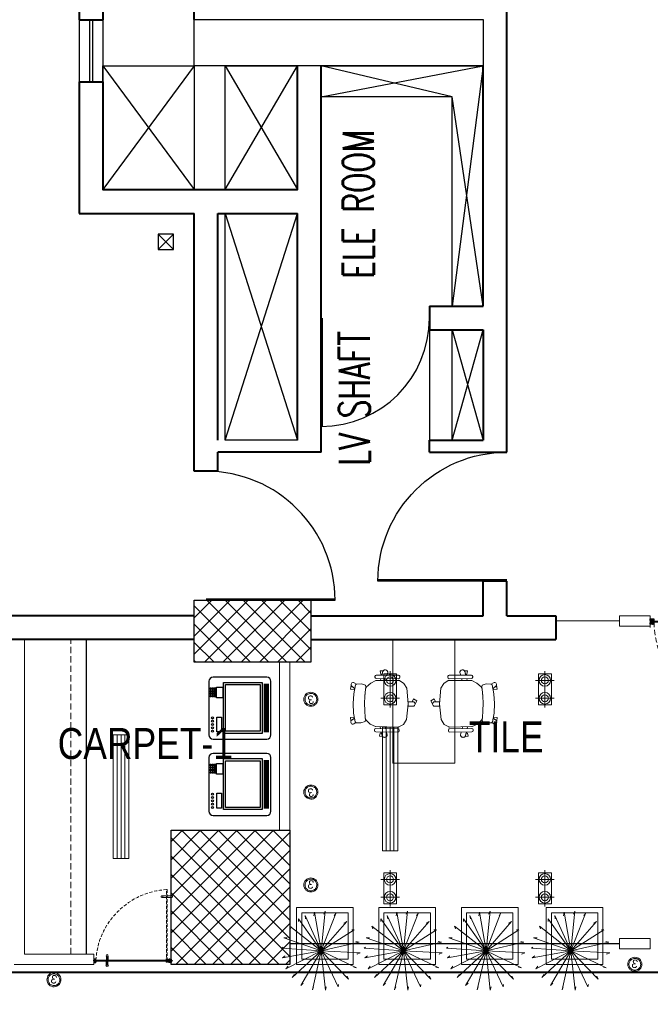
# Model space of a CAD drawing. Header units: inches. Extents: x 371717 to 373017, y 1317902 to 1318657.
# Tile 6 of 11: x 372318 to 372538, y 1317902 to 1318245. Entities that reach past the tile are written whole.
import ezdxf

# ---------------------------------------------------------------- set-up
doc = ezdxf.new("R2010")
doc.units = ezdxf.units.IN
doc.header["$LTSCALE"] = 35
doc.header["$MEASUREMENT"] = 0
doc.linetypes.add('DASHED2', pattern=[0.375, 0.25, -0.125])
doc.linetypes.add('HIDDEN', pattern=[0.375, 0.25, -0.125])
for name, color, linetype in [('2', 7, 'Continuous'), ('A-COLS', 4, 'Continuous'), ('A-DOOR', 7, 'Continuous'), ('A-SHAFT', 1, 'Continuous'), ('A-TEXT-600', 7, 'Continuous'), ('A_Louvers', 16, 'Continuous'), ('LINE', 4, 'Continuous'), ('NAREA', 220, 'Continuous'), ('NAREAOFF', 230, 'Continuous')]:
    doc.layers.add(name, color=color, linetype=linetype)
for name, color, linetype, lineweight in [('A-WALL', 7, 'Continuous', 40), ('ac grill', 6, 'Continuous', 15), ('COL HATCH', 8, 'Continuous', 13), ('DIM', 221, 'Continuous', 9), ('FLOORING', 116, 'Continuous', 5), ('I-Case', 5, 'Continuous', 30), ('I-Case-Ovhd', 6, 'DASHED2', 15), ('I-CEIL-light', 150, 'Continuous', 0), ('I-Door', 30, 'Continuous', 15), ('I-Furn-Cust', 1, 'Continuous', 25), ('I-Furn-Modl', 1, 'Continuous', 5), ('I-Part-Glaz', 6, 'Continuous', 20), ('I-Part-Gyps', 5, 'Continuous', 15), ('LIGHTS', 150, 'Continuous', 0), ('tree', 92, 'Continuous', 5)]:
    doc.layers.add(name, color=color, linetype=linetype, lineweight=lineweight)
doc.styles.add('300_simplex', font='simplex.shx', dxfattribs={"width": 0.7, "height": 300})
doc.styles.add('Style-Arial', font='arial.ttf')
pattern_1 = [(135, (372711.621, 1317618.76), (-3.18198, -3.18198), []), (225, (372711.621, 1317618.76), (3.18198, -3.18198), [])]

# ---------------------------------------------------------------- blocks, each defined once
blk = doc.blocks.new('DOOR')
for p, q in [((-0.01, 0), (-0.01, 0.9999)), ((0, 0), (0, 1))]:
    blk.add_line(p, q)
blk.add_arc((0, 0), 1, 90, 180)
blk = doc.blocks.new('DFSDFB')
at = {"color": 3, "elevation": -240.1}
for points in [[(-372039.8, -46680.2), (-372039.8, -46732.9)], [(-372019.8, -46680.2), (-372019.8, -46732.9)]]:
    blk.add_lwpolyline(points, dxfattribs=at)
at = {"color": 3}
blk.add_circle((-372029.8, -46672.7, -240.1), 12.5, dxfattribs=at)
blk = doc.blocks.new('FGBFGB')
at = {"layer": 'DIM'}
blk.add_hatch(color=256, dxfattribs=at).paths.add_polyline_path([(-372034.9, -46742.9), (-372024.9, -46742.9), (-372024.9, -46732.9), (-372034.9, -46732.9)])
at = {"color": 3, "elevation": -240.1}
for points in [[(-372034.9, -46732.9), (-372034.9, -46742.9)], [(-372024.9, -46732.9), (-372024.9, -46742.9)]]:
    blk.add_lwpolyline(points, dxfattribs=at)
at = {"layer": 'LINE', "color": 4}
blk.add_blockref('DFSDFB', (0, 0), dxfattribs=at)
at = {"layer": 'LINE', "color": 4, "xscale": -1, "rotation": 180}
blk.add_blockref('DFSDFB', (0, -93475.8), dxfattribs=at)
blk = doc.blocks.new('A$C13574F4D')
at = {"layer": '2', "color": 6, "linetype": 'Continuous'}
for p, q in [((1.6, 4.7), (0, 5)), ((0, 5), (0, 0)), ((1.2, 1.2), (1.2, 3.6)), ((1.2, 3.6), (1.8, 3.5)), ((22.5, 1.2), (1.2, 1.2)), ((3.2, 6.3), (1.6, 4.7)), ((1.8, 3.5), (3.9, 5.6)), ((2.8, 7), (3.1, 6.5)), ((3.1, 6.5), (3.2, 6.3)), ((3.9, 7), (3.6, 7.5)), ((4.1, 6.8), (3.9, 7)), ((22.5, 1.2), (43.8, 1.2)), ((40.9, 6.8), (41.1, 7)), ((41.1, 7), (41.4, 7.5)), ((43.2, 3.5), (41.1, 5.6)), ((41.9, 6.5), (41.8, 6.3)), ((41.8, 6.3), (43.4, 4.7)), ((42.2, 7), (41.9, 6.5)), ((43.8, 3.6), (43.2, 3.5)), ((43.4, 4.7), (45, 5)), ((43.8, 1.2), (43.8, 3.6)), ((45, 5), (45, 0)), ((0, 0), (45, 0))]:
    blk.add_line(p, q, dxfattribs=at)
for centre, radius, start, end in [((3.2, 7.3), 0.5, 29.99888, 210.00029), ((3.2, 6.3), 1, 315.001, 29.99958), ((41.8, 6.3), 1, 149.99973, 225), ((41.8, 7.3), 0.5, 330.00111, 149.99972)]:
    blk.add_arc(centre, radius, start, end, dxfattribs=at)
blk = doc.blocks.new('dhshfh')
at = {"color": 7, "linetype": 'Continuous'}
for p, q in [((-0.3, -6.4, 0), (1.7, -5.4, 0)), ((-0.3, -6.4, 0), (1.7, -7.4, 0)), ((41, -5.4, 0), (1.7, -5.4, 0)), ((41, -7.4, 0), (1.7, -7.4, 0)), ((5.5, -7.4, 0), (3.6, -5.4, 0)), ((6.5, -7.4, 0), (4.6, -5.4, 0)), ((6.5, -7.4, 0), (4.6, -5.4, 0)), ((7.5, -7.4, 0), (5.6, -5.4, 0)), ((8.5, -7.4, 0), (6.6, -5.4, 0)), ((9.5, -7.4, 0), (7.6, -5.4, 0)), ((10.5, -7.4, 0), (8.6, -5.4, 0)), ((11.5, -7.4, 0), (9.6, -5.4, 0)), ((12.5, -7.4, 0), (10.6, -5.4, 0)), ((13.5, -7.4, 0), (11.6, -5.4, 0)), ((14.5, -7.4, 0), (12.6, -5.4, 0)), ((15.5, -7.4, 0), (13.6, -5.4, 0)), ((16.5, -7.4, 0), (14.6, -5.4, 0)), ((17.5, -7.4, 0), (15.6, -5.4, 0)), ((17.5, -7.4, 0), (15.6, -5.4, 0)), ((18.5, -7.4, 0), (16.6, -5.4, 0)), ((19.5, -7.4, 0), (17.6, -5.4, 0)), ((20.5, -7.4, 0), (18.6, -5.4, 0)), ((21.5, -7.4, 0), (19.6, -5.4, 0)), ((22.5, -7.4, 0), (20.6, -5.4, 0)), ((23.5, -7.4, 0), (21.6, -5.4, 0)), ((24.5, -7.4, 0), (22.6, -5.4, 0)), ((25.5, -7.4, 0), (23.6, -5.4, 0)), ((26.5, -7.4, 0), (24.6, -5.4, 0)), ((27.5, -7.4, 0), (25.6, -5.4, 0)), ((28.5, -7.4, 0), (26.6, -5.4, 0)), ((29.5, -7.4, 0), (27.6, -5.4, 0)), ((30.5, -7.4, 0), (28.6, -5.4, 0)), ((31.5, -7.4, 0), (29.6, -5.4, 0)), ((32.5, -7.4, 0), (30.6, -5.4, 0)), ((33.5, -7.4, 0), (31.6, -5.4, 0)), ((34.5, -7.4, 0), (32.6, -5.4, 0)), ((35.5, -7.4, 0), (33.6, -5.4, 0)), ((36.5, -7.4, 0), (34.6, -5.4, 0)), ((37.5, -7.4, 0), (35.6, -5.4, 0)), ((38.5, -7.4, 0), (36.6, -5.4, 0)), ((39.5, -7.4, 0), (37.6, -5.4, 0)), ((40.5, -7.4, 0), (38.6, -5.4, 0)), ((41, -5.4, 0), (41, -3.4, 0)), ((42.3, -3.4, 0), (41, -3.4, 0)), ((41, -9.4, 0), (41, -7.4, 0)), ((42.3, -9.4, 0), (41, -9.4, 0)), ((43.3, -8.4, 0), (43.3, -4.4, 0))]:
    blk.add_line(p, q, dxfattribs=at)
for centre, start, end in [((42.3, -4.4, 0), 0, 90), ((42.3, -8.4, 0), 270, 0)]:
    blk.add_arc(centre, 1, start, end, dxfattribs=at)
blk = doc.blocks.new('A$C4B1B412E')
at = {"layer": 'LINE'}
h = blk.add_hatch(dxfattribs=at)
h.set_pattern_fill('ANSI31', color=25, scale=0.2, angle=-90, style=0)
h.set_pattern_definition([(225, (19616.511, 13176.13184), (-0.449012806, 0.449012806), [])])
h.paths.add_polyline_path([(-437.2, 326.7), (-437.2, 342), (-437.2, 347.2), (-449.4, 347.2), (-449.4, 326.7)])
h = blk.add_hatch(dxfattribs=at)
h.set_pattern_fill('ANSI31', color=25, scale=0.2, angle=-90, style=0)
h.set_pattern_definition([(135, (19616.511, -13530.6771), (-0.449012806, -0.449012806), [])])
h.paths.add_polyline_path([(-437.2, -681.3), (-437.2, -696.6), (-437.2, -701.7), (-449.4, -701.7), (-449.4, -681.3)])
at = {"color": 8, "linetype": 'HIDDEN', "ltscale": 5}
for p, q in [((-1408.6, 295.6, 0), (-424.2, 295.6, 0)), ((-424.2, 285.7, 0), (-1408.6, 285.7, 0)), ((-424.2, 298.5, 0), (-471.5, 298.5, 0)), ((-471.5, 298.5, 0), (-471.5, 295.6, 0)), ((-471.5, 295.6, 0), (-424.2, 295.6, 0)), ((-471.5, 282.8, 0), (-471.5, 285.7, 0)), ((-471.5, 285.7, 0), (-424.2, 285.7, 0)), ((-424.2, 282.8, 0), (-471.5, 282.8, 0)), ((-424.2, 298.5, 0), (-424.2, 282.8, 0))]:
    blk.add_line(p, q, dxfattribs=at)
at = {"color": 8, "linetype": 'HIDDEN'}
for p, q in [((-1318.5, 295.6, 0), (-1318.5, 285.6, 0)), ((-1308.5, 295.6, 0), (-1308.5, 285.6, 0))]:
    blk.add_line(p, q, dxfattribs=at)
at = {"color": 5, "ltscale": 5}
for p, q in [((-452.3, 310.5, 0), (-452.3, 263.3, 0)), ((-452.3, 310.5, 0), (-436.6, 310.5, 0)), ((-452.3, 263.3, 0), (-449.4, 263.3, 0)), ((-449.4, -671.1, 0), (-449.4, 310.5, 0)), ((-449.4, 263.3, 0), (-449.4, 310.5, 0)), ((-439.6, 310.5, 0), (-439.6, -671.1, 0)), ((-439.6, 263.3, 0), (-439.6, 310.5, 0)), ((-436.6, 263.3, 0), (-439.6, 263.3, 0)), ((-436.6, 310.5, 0), (-436.6, 263.3, 0))]:
    blk.add_line(p, q, dxfattribs=at)
at = {"color": 8, "linetype": 'HIDDEN', "elevation": 0}
for points in [[(-1323.7, 348.3), (-1323.7, 295.5)], [(-1303.7, 348.3), (-1303.7, 295.5)], [(-1323.7, 232.9), (-1323.7, 285.6)], [(-1303.7, 232.9), (-1303.7, 285.6)]]:
    blk.add_lwpolyline(points, dxfattribs=at)
at = {"color": 8, "linetype": 'HIDDEN', "ltscale": 5, "elevation": 0}
blk.add_lwpolyline([(-1408.6, 295.6), (-1408.6, 285.7)], dxfattribs=at)
at = {"color": 5, "ltscale": 5, "elevation": 0}
blk.add_lwpolyline([(-449.4, -671.1), (-439.6, -671.1)], dxfattribs=at)
at = {"color": 8, "linetype": 'HIDDEN'}
for centre in [(-1313.7, 355.8, 0), (-1313.7, 225.4, 0)]:
    blk.add_circle(centre, 12.5, dxfattribs=at)
at = {"color": 252, "linetype": 'HIDDEN', "ltscale": 5, "extrusion": (-3.33482e-11, -6.26733e-09, -1)}
blk.add_ellipse((-510.4, 227.4, 0), major_axis=(-667.5, 668.4, 0), ratio=0.900623, start_param=3.910619, end_param=5.509863, dxfattribs=at)
at = {"color": 5, "ltscale": 5, "extrusion": (-3.33482e-11, -6.26733e-09, -1)}
blk.add_ellipse((-444.3, 290.5, 0), major_axis=(2.8, 2.8, 0), ratio=1, start_param=3.141593, end_param=9.424778, dxfattribs=at)
at = {"color": 8, "linetype": 'HIDDEN', "ltscale": 5, "extrusion": (-6.26733e-09, 3.33482e-11, -1)}
blk.add_ellipse((-444.3, 290.5, 0), major_axis=(2.8, -2.8, 0), ratio=1, start_param=3.141593, end_param=9.424778, dxfattribs=at)
at = {"layer": '2', "color": 6, "linetype": 'Continuous'}
for p, q in [((-467, 347.7, 0), (-454.2, 347.7, 0)), ((-467, 329.5, 0), (-467, 347.7, 0)), ((-465.8, 332.3, 0), (-465.8, 345.7, 0)), ((-465, 346.5, 0), (-460.9, 346.5, 0)), ((-460.3, 346.5, 0), (-457.5, 346.5, 0)), ((-456.6, 344.8, 0), (-456.7, 345.8, 0)), ((-455.4, 326.8, 0), (-456.6, 344.8, 0)), ((-455.2, 342.3, 0), (-454.2, 327.5, 0)), ((-454.2, 347.7, 0), (-454.2, 345.2, 0)), ((-454.2, 345.2, 0), (-453, 345.2, 0)), ((-452.6, 342.7, 0), (-454.2, 343.2, 0)), ((-453, 345.2, 0), (-452, 343.5, 0)), ((-436.8, 343.5, 0), (-435.8, 345.2, 0)), ((-433.7, 343.4, 0), (-436.3, 342.7, 0)), ((-435.8, 345.2, 0), (-434.7, 345.2, 0)), ((-434.7, 345.2, 0), (-434.7, 347.7, 0)), ((-434.7, 347.7, 0), (-422, 347.7, 0)), ((-433.1, 344.2, 0), (-433.1, 345.4, 0)), ((-432.3, 346.2, 0), (-424.3, 346.2, 0)), ((-423.5, 345.4, 0), (-423.5, 327, 0)), ((-422, 347.7, 0), (-422, 321.5, 0)), ((-465.3, 329.8, 0), (-467, 329.5, 0)), ((-465.1, 329.4, 0), (-467, 329.4, 0)), ((-467, 329.4, 0), (-467, 326.2, 0)), ((-467, 324.7, 0), (-467, 326.2, 0)), ((-467, 321.5, 0), (-467, 324.7, 0)), ((-465.1, 321.5, 0), (-467, 321.5, 0)), ((-462.5, 328.7, 0), (-465.5, 331.7, 0)), ((-463.8, 328.2, 0), (-465.3, 329.8, 0)), ((-464.2, 328.6, 0), (-465.1, 329.4, 0)), ((-464.2, 322.4, 0), (-465.1, 321.5, 0)), ((-464.5, 326.8, 0), (-464.1, 327.6, 0)), ((-464.5, 324.1, 0), (-464.1, 323.4, 0)), ((-464.2, 327.4, 0), (-463.8, 328.2, 0)), ((-452.2, 326.2, 0), (-464.2, 326.2, 0)), ((-452.2, 324.7, 0), (-464.2, 324.7, 0)), ((-463.2, 326.8, 0), (-462.5, 328.1, 0)), ((-452.6, 326.3, 0), (-454.9, 326.3, 0)), ((-454.2, 327.5, 0), (-452.6, 327.5, 0)), ((-453.7, 328.2, 0), (-452.2, 327.6, 0)), ((-453.7, 322.8, 0), (-452.2, 323.3, 0)), ((-450.6, 329.4, 0), (-453.5, 329.4, 0)), ((-450.6, 321.5, 0), (-453.5, 321.5, 0)), ((-452.2, 327.6, 0), (-452.2, 326.2, 0)), ((-452.2, 323.3, 0), (-452.2, 324.7, 0)), ((-450.6, 328.1, 0), (-450.6, 329.4, 0)), ((-450.6, 326.2, 0), (-450.6, 327.5, 0)), ((-444.8, 326.2, 0), (-450.6, 326.2, 0)), ((-450.6, 324.7, 0), (-450.6, 321.5, 0)), ((-438.4, 324.7, 0), (-450.6, 324.7, 0)), ((-444.5, 325.9, 0), (-444.8, 326.2, 0)), ((-444.2, 326.2, 0), (-444.5, 325.9, 0)), ((-424.3, 326.2, 0), (-444.2, 326.2, 0)), ((-438.4, 321.5, 0), (-438.4, 324.7, 0)), ((-435.4, 321.5, 0), (-438.4, 321.5, 0)), ((-424.8, 324.7, 0), (-436.8, 324.7, 0)), ((-436.8, 324.7, 0), (-436.8, 323.3, 0)), ((-436.8, 323.3, 0), (-435.2, 322.8, 0)), ((-424.9, 323.4, 0), (-424.4, 324.1, 0)), ((-423.9, 321.5, 0), (-424.7, 322.4, 0)), ((-423.5, 321.5, 0), (-423.9, 321.5, 0)), ((-422, 321.5, 0), (-423.5, 321.5, 0)), ((-465.1, -676.1, 0), (-467, -676.1, 0)), ((-467, -676.1, 0), (-467, -679.3, 0)), ((-467, -679.3, 0), (-467, -680.8, 0)), ((-467, -684, 0), (-467, -680.8, 0)), ((-465.1, -684, 0), (-467, -684, 0)), ((-465.3, -684.3, 0), (-467, -684.1, 0)), ((-467, -684.1, 0), (-467, -702.3, 0)), ((-467, -702.3, 0), (-454.2, -702.3, 0)), ((-465.8, -686.8, 0), (-465.8, -700.3, 0)), ((-462.5, -683.2, 0), (-465.5, -686.2, 0)), ((-463.8, -682.8, 0), (-465.3, -684.3, 0)), ((-464.2, -676.9, 0), (-465.1, -676.1, 0)), ((-464.2, -683.1, 0), (-465.1, -684, 0)), ((-465, -701.1, 0), (-460.9, -701.1, 0)), ((-464.5, -678.7, 0), (-464.1, -677.9, 0)), ((-464.5, -681.4, 0), (-464.1, -682.1, 0)), ((-452.2, -679.3, 0), (-464.2, -679.3, 0)), ((-452.2, -680.8, 0), (-464.2, -680.8, 0)), ((-464.2, -682, 0), (-463.8, -682.8, 0)), ((-463.2, -681.4, 0), (-462.5, -682.6, 0)), ((-460.3, -701.1, 0), (-457.5, -701.1, 0)), ((-456.6, -699.4, 0), (-456.7, -700.3, 0)), ((-455.4, -681.3, 0), (-456.6, -699.4, 0)), ((-455.2, -696.9, 0), (-454.2, -682.1, 0)), ((-452.6, -680.9, 0), (-454.9, -680.9, 0)), ((-454.2, -682.1, 0), (-452.6, -682.1, 0)), ((-452.6, -697.3, 0), (-454.2, -697.7, 0)), ((-454.2, -702.3, 0), (-454.2, -699.8, 0)), ((-454.2, -699.8, 0), (-453, -699.8, 0)), ((-453.7, -677.3, 0), (-452.2, -677.9, 0)), ((-453.7, -682.7, 0), (-452.2, -682.2, 0)), ((-450.6, -676.1, 0), (-453.5, -676.1, 0)), ((-450.6, -684, 0), (-453.5, -684, 0)), ((-453, -699.8, 0), (-452, -698, 0)), ((-452.2, -677.9, 0), (-452.2, -679.3, 0)), ((-452.2, -682.2, 0), (-452.2, -680.8, 0)), ((-450.6, -679.3, 0), (-450.6, -676.1, 0)), ((-438.4, -679.3, 0), (-450.6, -679.3, 0)), ((-444.8, -680.8, 0), (-450.6, -680.8, 0)), ((-450.6, -680.8, 0), (-450.6, -682.1, 0)), ((-450.6, -682.7, 0), (-450.6, -684, 0)), ((-444.5, -680.5, 0), (-444.8, -680.8, 0)), ((-444.2, -680.8, 0), (-444.5, -680.5, 0)), ((-424.3, -680.8, 0), (-444.2, -680.8, 0)), ((-435.4, -676.1, 0), (-438.4, -676.1, 0)), ((-438.4, -676.1, 0), (-438.4, -679.3, 0)), ((-436.8, -677.9, 0), (-435.2, -677.3, 0)), ((-436.8, -679.3, 0), (-436.8, -677.9, 0)), ((-424.8, -679.3, 0), (-436.8, -679.3, 0)), ((-436.8, -698, 0), (-435.8, -699.8, 0)), ((-433.7, -698, 0), (-436.3, -697.3, 0)), ((-435.8, -699.8, 0), (-434.7, -699.8, 0)), ((-434.7, -699.8, 0), (-434.7, -702.3, 0)), ((-434.7, -702.3, 0), (-422, -702.3, 0)), ((-433.1, -698.8, 0), (-433.1, -700, 0)), ((-432.3, -700.8, 0), (-424.3, -700.8, 0)), ((-424.9, -677.9, 0), (-424.4, -678.7, 0)), ((-423.9, -676.1, 0), (-424.7, -676.9, 0)), ((-423.5, -676.1, 0), (-423.9, -676.1, 0)), ((-422, -676.1, 0), (-423.5, -676.1, 0)), ((-423.5, -700, 0), (-423.5, -681.6, 0)), ((-422, -702.3, 0), (-422, -676.1, 0))]:
    blk.add_line(p, q, dxfattribs=at)
for centre, radius, start, end in [((-465, 345.7, 0), 0.8, 90, 180.00001), ((-460.6, 346.5, 0), 0.3, 180.00001, 0), ((-457.5, 345.7, 0), 0.8, 3.81052, 90), ((-454.4, 342.4, 0), 0.8, 75.00001, 183.81411), ((-452.5, 343.2, 0), 0.5, 254.99995, 30.00015), ((-436.4, 343.2, 0), 0.5, 149.99989, 285), ((-433.9, 344.2, 0), 0.8, 285.00003, 0), ((-432.3, 345.4, 0), 0.8, 90, 179.99989), ((-424.3, 345.4, 0), 0.8, 0.00011, 90), ((-465, 332.3, 0), 0.8, 180.00002, 225.00001), ((-464.2, 326.6, 0), 0.4, 149.99996, 270), ((-464.2, 324.3, 0), 0.4, 90, 210.00004), ((-463.7, 327.1, 0), 0.6, 150.00003, 330.00021), ((-464.8, 328, 0), 0.801, 329.99939, 45.00052), ((-464.8, 323, 0), 0.801, 314.99947, 30.00061), ((-462.9, 328.3, 0), 0.5, 330.00004, 45.00004), ((-454.9, 326.8, 0), 0.5, 183.81438, 270), ((-453.5, 328.8, 0), 0.65, 89.99997, 251.07546), ((-453.5, 322.2, 0), 0.65, 108.92454, 270.00003), ((-452.6, 326.9, 0), 0.6, 270.00006, 90), ((-450.6, 327.8, 0), 0.3, 270, 90), ((-435.4, 322.2, 0), 0.65, 270, 71.07535), ((-424.2, 323, 0), 0.8, 149.99996, 225.0002), ((-424.8, 324.3, 0), 0.4, 330.00007, 90.00001), ((-424.3, 327, 0), 0.8, 270, 0), ((-465, -686.8, 0), 0.8, 134.99999, 179.99998), ((-465, -700.3, 0), 0.8, 179.99999, 270), ((-464.2, -678.9, 0), 0.4, 149.99996, 270), ((-464.2, -681.2, 0), 0.4, 90, 210.00004), ((-463.7, -681.7, 0), 0.6, 29.99979, 209.99997), ((-464.8, -677.5, 0), 0.801, 329.99939, 45.00053), ((-464.8, -682.5, 0), 0.801, 314.99948, 30.00061), ((-462.9, -682.9, 0), 0.5, 314.99996, 29.99996), ((-460.6, -701.1, 0), 0.3, 0, 179.99999), ((-457.5, -700.3, 0), 0.8, 270, 356.18948), ((-454.9, -681.4, 0), 0.5, 90, 176.18562), ((-454.4, -696.9, 0), 0.8, 176.18589, 284.99999), ((-453.5, -676.7, 0), 0.65, 89.99997, 251.07546), ((-453.5, -683.3, 0), 0.65, 108.92454, 270.00003), ((-452.6, -681.5, 0), 0.6, 270, 89.99994), ((-452.5, -697.8, 0), 0.5, 329.99985, 105.00005), ((-450.6, -682.4, 0), 0.3, 270, 90), ((-436.4, -697.8, 0), 0.5, 75, 210.00011), ((-435.4, -676.7, 0), 0.65, 288.92465, 90), ((-433.9, -698.8, 0), 0.8, 0, 74.99997), ((-432.3, -700, 0), 0.8, 180.00011, 270), ((-424.2, -677.5, 0), 0.8, 134.9998, 210.00004), ((-424.8, -678.9, 0), 0.4, 269.99999, 29.99993), ((-424.3, -681.6, 0), 0.8, 0, 90), ((-424.3, -700, 0), 0.8, 270, 359.99989)]:
    blk.add_arc(centre, radius, start, end, dxfattribs=at)
at = {"layer": 'I-Part-Gyps', "lineweight": 15}
for p, q in [((-394.5, 347.7, 0), (-494.5, 347.7, 0)), ((-394.5, -702.3, 0), (-494.5, -702.3, 0)), ((-394.5, -702.3, 0), (-494.5, -702.3, 0))]:
    blk.add_line(p, q, dxfattribs=at)
at = {"layer": 'LINE', "color": 25, "elevation": 0}
for points in [[(-449.4, 326.7), (-449.4, 347.2), (-437.2, 347.2), (-437.2, 342), (-437.2, 342), (-437.2, 326.7)], [(-449.4, -681.3), (-449.4, -701.7), (-437.2, -701.7), (-437.2, -696.6), (-437.2, -696.6), (-437.2, -681.3)]]:
    blk.add_lwpolyline(points, close=True, dxfattribs=at)
at = {"layer": 'LINE', "color": 4, "rotation": 270}
blk.add_blockref('dhshfh', (-438, 365.7, 0), dxfattribs=at)
at = {"layer": 'LINE', "color": 4, "extrusion": (0, 0, -1), "zscale": -1}
blk.add_blockref('A$C13574F4D', (422, 316.5, 0), dxfattribs=at)
at = {"layer": 'LINE', "color": 4, "extrusion": (0, 0, -1), "zscale": -1, "rotation": 270}
blk.add_blockref('FGBFGB', (47182.2, -372547.8, -240.1), dxfattribs=at)
at = {"layer": 'LINE', "color": 4, "extrusion": (0, 0, -1), "xscale": -1, "zscale": -1, "rotation": 180}
blk.add_blockref('A$C13574F4D', (422, -671.1, 0), dxfattribs=at)
blk = doc.blocks.new('PHOTOCOPIER')
h = blk.add_hatch()
h.set_pattern_fill('_USER', color=8, scale=10, style=0, pattern_type=0)
h.set_pattern_definition([(0, (625, 337.5), (0, 10), [])])
h.paths.add_polyline_path([(295, 82.5), (-292, 82.5), (-292, 22.5), (295, 22.5)])
for p, q in [((325, 750), (-325, 750)), ((-375, 700), (-375, 50)), ((375, 50), (375, 700)), ((-325, 0), (325, 0))]:
    blk.add_line(p, q)
at = {"color": 8}
for points in [[(135, 736), (154, 736), (154, 722), (135, 722)], [(165, 736), (184, 736), (184, 722), (165, 722)], [(195, 736), (214, 736), (214, 722), (195, 722)], [(225, 736), (244, 736), (244, 722), (225, 722)], [(-289, 654), (-108, 654), (-108, 598), (-289, 598)], [(126, 660), (253, 660), (253, 584), (126, 584)], [(135, 711), (154, 711), (154, 697), (135, 697)], [(135, 686), (154, 686), (154, 672), (135, 672)], [(165, 711), (184, 711), (184, 697), (165, 697)], [(165, 686), (184, 686), (184, 672), (165, 672)], [(195, 711), (214, 711), (214, 697), (195, 697)], [(195, 686), (214, 686), (214, 672), (195, 672)], [(225, 711), (244, 711), (244, 697), (225, 697)], [(225, 686), (244, 686), (244, 672), (225, 672)], [(-281, 550), (287, 550), (287, 129), (-281, 129)]]:
    blk.add_lwpolyline(points, close=True, dxfattribs=at)
blk.add_lwpolyline([(-306, 575), (312, 575), (312, 104), (-306, 104)], close=True)
for centre in [(-279, 708), (-239, 708), (-199, 708), (-159, 708), (-119, 708)]:
    blk.add_circle(centre, 12.5, dxfattribs=at)
for centre, start, end in [((-325, 700), 90, 180), ((325, 700), 0, 90), ((-325, 50), 180, 270), ((325, 50), 270, 0)]:
    blk.add_arc(centre, 50, start, end)
blk = doc.blocks.new('TREE03')
for p, q in [((0, 0), (0.049, 0.512)), ((0.049, 0.512), (0.054, 0.477)), ((-0.255, 0.43), (-0.226, 0.418)), ((0, 0), (-0.255, 0.43)), ((-0.123, 0.483), (-0.098, 0.448)), ((0, 0), (-0.123, 0.483)), ((0, 0), (0.182, 0.477)), ((0, 0), (0.299, 0.406)), ((0.182, 0.477), (0.182, 0.436)), ((0.299, 0.406), (0.285, 0.359)), ((-0.383, 0.318), (-0.344, 0.306)), ((0, 0), (-0.383, 0.318)), ((0, 0), (0.388, 0.312)), ((0.388, 0.312), (0.363, 0.277)), ((-0.456, 0.2), (-0.427, 0.171)), ((0, 0), (-0.456, 0.2)), ((-0.427, 0.171), (-0.427, 0.177)), ((0, 0), (0.442, 0.236)), ((0.442, 0.236), (0.427, 0.206)), ((-0.501, 0.012), (-0.466, 0)), ((0, 0), (-0.501, 0.012)), ((0, 0), (-0.476, -0.165)), ((0, 0), (-0.402, -0.312)), ((0, 0), (-0.275, -0.424)), ((0, 0), (-0.123, -0.495)), ((0, 0), (0.501, 0.1)), ((0, 0), (0.466, -0.194)), ((0, 0), (0.501, -0.065)), ((0, 0), (0.402, -0.3)), ((0, 0), (0.299, -0.406)), ((0, 0), (0.177, -0.471)), ((0, 0), (0.034, -0.512)), ((0, 0), (0, 0)), ((0.501, 0.1), (0.476, 0.077)), ((0.501, -0.065), (0.461, -0.047)), ((-0.476, -0.165), (-0.442, -0.141)), ((0.466, -0.194), (0.456, -0.177)), ((-0.402, -0.312), (-0.393, -0.283)), ((0.299, -0.406), (0.29, -0.365)), ((0.402, -0.3), (0.383, -0.265)), ((-0.275, -0.424), (-0.265, -0.383)), ((-0.123, -0.495), (-0.118, -0.453)), ((0.034, -0.512), (0.02, -0.471)), ((0.177, -0.471), (0.167, -0.424))]:
    blk.add_line(p, q)
blk = doc.blocks.new('cflgrid-flat-3')
at = {"layer": 'I-CEIL-light', "ltscale": 10}
for p, q in [((300, 420), (300, 180)), ((420, 300), (180, 300))]:
    blk.add_line(p, q, dxfattribs=at)
for radius in [75, 45]:
    blk.add_circle((300, 300), radius, dxfattribs=at)
blk = doc.blocks.new('A$C64E82A7A')
at = {"layer": 'LIGHTS', "linetype": 'ByBlock'}
blk.add_lwpolyline([(26.6, 26.7), (326.6, 26.7), (326.6, 151.7), (26.6, 151.7)], close=True, dxfattribs=at)
at = {"layer": 'LIGHTS', "ltscale": 10}
for p, xscale, yscale, zscale, rotation in [((-135, -135), 0.7499999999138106, 0.7499999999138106, 0.7499999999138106, 0.01273986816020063), ((488.2, -135), -0.7499999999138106, 0.75, 0.75, 359.9872601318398)]:
    blk.add_blockref('cflgrid-flat-3', p, dxfattribs=dict(at, xscale=xscale, yscale=yscale, zscale=zscale, rotation=rotation))
blk = doc.blocks.new('A$C4DBF7927')
at = {"layer": 'ac grill'}
for p, q in [((37.5, 0), (37.5, -1200)), ((75, 0), (75, -1200)), ((112.5, 0), (112.5, -1200))]:
    blk.add_line(p, q, dxfattribs=at)
blk.add_lwpolyline([(0, -1200), (150, -1200), (150, 0), (0, 0)], close=True, dxfattribs=at)
blk = doc.blocks.new('3W-LED')
at = {"extrusion": (-6.11991e-06, -1.09788e-16, 1)}
blk.add_ellipse((0, 0, -5), major_axis=(21.2, 21.3, 0), ratio=1, start_param=3.139521, end_param=9.422706, dxfattribs=at)
blk.add_open_spline([(-17.7, -17.7, -5), (-16.6, -18.7, -5), (-15.5, -19.7, -5), (-12.3, -21.9, -5), (-10, -23, -5), (-5.4, -24.5, -5), (-2.9, -25, -5), (2, -25, -5), (4.5, -24.7, -5), (9.3, -23.3, -5), (11.5, -22.3, -5), (15.7, -19.6, -5), (17.6, -18, -5), (20.7, -14.2, -5), (22, -12.1, -5), (24, -7.5, -5), (24.6, -5.1, -5), (25.1, -0.2, -5), (25, 2.3, -5), (24.1, 7.1, -5), (23.3, 9.5, -5), (21, 13.9, -5), (19.5, 15.9, -5), (16, 19.4, -5), (14, 20.9, -5), (9.6, 23.2, -5), (7.3, 24, -5), (2.4, 25, -5), (0, 25.1, -5), (-5, 24.6, -5), (-7.4, 24, -5), (-11.9, 22.1, -5), (-14.1, 20.8, -5), (-17.9, 17.7, -5), (-19.5, 15.8, -5), (-22.2, 11.7, -5), (-23.3, 9.4, -5), (-24.7, 4.7, -5), (-25, 2.2, -5), (-25, -2.7, -5), (-24.6, -5.2, -5), (-23.1, -9.9, -5), (-22, -12.1, -5), (-19.7, -15.4, -5), (-18.8, -16.6, -5), (-17.7, -17.7, -5)], degree=3, knots=[3.139521, 3.139521, 3.139521, 3.139521, 3.315557, 3.315557, 3.611807, 3.611807, 3.908056, 3.908056, 4.204306, 4.204306, 4.500555, 4.500555, 4.796805, 4.796805, 5.093054, 5.093054, 5.389304, 5.389304, 5.685554, 5.685554, 5.981803, 5.981803, 6.278053, 6.278053, 6.574302, 6.574302, 6.870552, 6.870552, 7.166801, 7.166801, 7.463051, 7.463051, 7.7593, 7.7593, 8.05555, 8.05555, 8.351799, 8.351799, 8.648049, 8.648049, 8.944298, 8.944298, 9.240548, 9.240548, 9.422706, 9.422706, 9.422706, 9.422706])
at = {"ltscale": 10, "insert": (-13.1, 20, -5.2), "char_height": 36, "width": 21797.759, "attachment_point": 1}
blk.add_mtext('3', dxfattribs=at)
blk = doc.blocks.new('chair')
for p, q in [((-13642.6, 72165.9), (-13543.3, 72281)), ((-13543.3, 72281), (-13492.1, 72303.1)), ((-13492.1, 72303.1), (-13440.9, 72299)), ((-13434.3, 72296.6), (-13259, 72170.3)), ((-13426.5, 72327.3), (-13422.5, 72332.9)), ((-13247.9, 72184.6), (-13423.4, 72309.2)), ((-13404.4, 72336), (-13228.9, 72211.5)), ((-13302.8, 72298.2), (-13313.1, 72271.2)), ((-13272.9, 72242.7), (-13259.9, 72277.8)), ((-13269.9, 72248.9), (-13256.6, 72284)), ((-13234.7, 72267), (-13257.9, 72244.3)), ((-13256.6, 72284), (-13234.7, 72267)), ((-13697.1, 72203), (-13727.6, 72187.7)), ((-13727.6, 72187.7), (-13711.4, 72155.5)), ((-13642.6, 72165.9), (-13717.1, 72033.3)), ((-13711.4, 72155.5), (-13684.1, 72169.5)), ((-13691.3, 72174.7), (-13653.6, 72147.5)), ((-13684.1, 72169.5), (-13691.3, 72174.7)), ((-13628.6, 72182.2), (-13666.3, 72209.3)), ((-13642.6, 72165.9), (-13628.6, 72182.2)), ((-13325.2, 72239.4), (-13331.6, 72222.6)), ((-13291.2, 72193.5), (-13284.7, 72210.7)), ((-13257.9, 72244.3), (-13269.9, 72248.9)), ((-13255.2, 72166.1), (-13228.5, 72118.2)), ((-13225.8, 72193.4), (-13229.8, 72187.7)), ((-13228.5, 72118.2), (-13216.8, 72063.4)), ((-13216.8, 72063.4), (-13220.8, 72040.6)), ((-13200.3, 72070.8), (-13212.8, 72058.3)), ((-13160.4, 72057.8), (-13200.3, 72070.8)), ((-13717.1, 72033.3), (-13720.4, 71977.7)), ((-13720.4, 71977.7), (-13699.1, 71930.9)), ((-13258.6, 71980.9), (-13295.5, 71922.4)), ((-13220.8, 72040.6), (-13259.2, 71979.9)), ((-13220.8, 72040.6), (-13258.6, 71980.9)), ((-13212.8, 72058.3), (-13220.8, 72040.6)), ((-13123.9, 72031.5), (-13160.4, 72057.8)), ((-13155.1, 71938.5), (-13119.6, 72017.5)), ((-13131.2, 71984.7), (-13136.8, 71973.9)), ((-13136.8, 71973.9), (-13104.7, 71957.5)), ((-13119.6, 72017.5), (-13134.4, 71984.6)), ((-13134.4, 71984.6), (-13100, 71984.8)), ((-13089.7, 71987.5), (-13131.2, 71984.7)), ((-13119.6, 72017.5), (-13123.9, 72031.5)), ((-13122.7, 72027.4), (-13119.6, 72017.5)), ((-13098.3, 72027.4), (-13122.7, 72027.4)), ((-13104.7, 71957.5), (-13089.7, 71987.5)), ((-13720.7, 71907.7), (-13724.7, 71902)), ((-13721.4, 71883.9), (-13544.5, 71761.4)), ((-13525.8, 71788.4), (-13702.7, 71911)), ((-13694.6, 71925.5), (-13516, 71803.7)), ((-13337.8, 71867.8), (-13295.5, 71922.4)), ((-13204.5, 71858.7), (-13155.1, 71938.5)), ((-13651.2, 71801.4), (-13629.4, 71820.2)), ((-13593.7, 71787.2), (-13622.1, 71762.7)), ((-13588.9, 71792.1), (-13617.4, 71767.9)), ((-13603.6, 71842.4), (-13590, 71854.1)), ((-13598.7, 71747.9), (-13585.3, 71777.4)), ((-13585.3, 71777.4), (-13593.7, 71787.2)), ((-13548.8, 71826.1), (-13562.9, 71814.1)), ((-13510.8, 71801.6), (-13456.7, 71792.8)), ((-13456.7, 71792.8), (-13401.1, 71800.5)), ((-13402.5, 71782.4), (-13395, 71798.4)), ((-13376.7, 71749.3), (-13402.5, 71782.4)), ((-13401.1, 71800.5), (-13381.1, 71812)), ((-13395, 71798.4), (-13381.1, 71812)), ((-13381.1, 71812), (-13337.1, 71868.8)), ((-13381.1, 71812), (-13337.8, 71867.8)), ((-13262.7, 71785.1), (-13324.9, 71724.8)), ((-13204.5, 71858.7), (-13262.7, 71785.1)), ((-13622.1, 71762.7), (-13598.7, 71747.9)), ((-13526.4, 71764.6), (-13522.5, 71770.3)), ((-13339.5, 71724), (-13376.7, 71749.3)), ((-13324.9, 71724.8), (-13339.5, 71724)), ((-13335.3, 71724.2), (-13324.9, 71724.8)), ((-13327, 71701.3), (-13335.3, 71724.2)), ((-13324.9, 71724.8), (-13299.1, 71749.8)), ((-13299.1, 71749.8), (-13287.5, 71717.4)), ((-13298, 71746.8), (-13289.8, 71755.8)), ((-13286.5, 71706.8), (-13298, 71746.8)), ((-13289.8, 71755.8), (-13263.4, 71731.2)), ((-13263.4, 71731.2), (-13286.5, 71706.8))]:
    blk.add_line(p, q)
for centre, major_axis, start_param, end_param in [((-13441.9, 72286.1), (7.5, 10.6), -0.012921, 0.531899), ((-13415.9, 72319.8), (7.5, 10.6), 1.565209, 3.136006), ((-13411.9, 72325.4), (7.5, 10.6), -0.005587, 1.565209), ((-13287.8, 72289.2), (10.1, 14.3), 1.201743, 1.645459), ((-13285.5, 72285.8), (12.4, 17.7), 0.815486, 1.200775), ((-13284.4, 72281.1), (15.2, 21.7), 0.481395, 0.818479), ((-13284.7, 72278.6), (23.7, -16.6), 1.738929, 2.05604), ((-13283.9, 72279.8), (15.8, 22.5), -0.156165, 0.172017), ((-13280.8, 72283), (13.3, 18.9), -0.52179, -0.152727), ((-13276.6, 72284.9), (10.6, 15.1), -0.949213, -0.52118), ((-13274.3, 72285), (9.3, 13.2), -1.422625, -0.95479), ((-13678.8, 72192), (21, 3.5), 0.780033, 3.919296), ((-13678.8, 72192), (12.3, 17.5), 1.644168, 3.126312), ((-13266.6, 72159.7), (7.5, 10.6), -0.44913, -0.012921), ((-13240.4, 72195.2), (7.5, 10.6), 3.136006, 4.706802), ((-13236.4, 72200.9), (7.5, 10.6), 4.706802, 6.277598), ((-13101.1, 72006.2), (14.2, 16), 3.920326, 6.880528), ((-13714, 71894.6), (7.5, 10.6), 1.576387, 3.147184), ((-13710.1, 71900.3), (7.5, 10.6), 0.005591, 1.576387), ((-13687.2, 71936.2), (7.5, 10.6), 2.609698, 3.154518), ((-13633.7, 71789.3), (12.4, 17.7), 1.940821, 2.326111), ((-13628.9, 71789.9), (15.2, 21.7), 2.323118, 2.660202), ((-13637.7, 71790.3), (10.1, 14.3), 1.496138, 1.939853), ((-13626.6, 71791), (16.6, 23.7), 2.656353, 2.973464), ((-13533.2, 71777.7), (7.5, 10.6), -1.565205, 0.005591), ((-13508.7, 71814.4), (10.6, -7.5), 4.725314, 5.161523), ((-13627.6, 71789.8), (15.8, 22.5), 2.96958, 3.297761), ((-13629.4, 71785.8), (13.3, 18.9), 3.294324, 3.663387), ((-13629.8, 71781.2), (10.6, 15.1), 3.662777, 4.090809), ((-13629.2, 71779), (9.3, 13.2), 4.096387, 4.564221), ((-13537.1, 71772), (7.5, 10.6), 3.147184, 4.71798), ((-13308, 71711.1), (12.3, 17.5), 2.659528, 5.61973)]:
    blk.add_ellipse(centre, major_axis=major_axis, ratio=1, start_param=start_param, end_param=end_param)

msp = doc.modelspace()

# ---------------------------------------------------------------- hatches: boundary and pattern name
at = {"layer": 'COL HATCH'}
h = msp.add_hatch(dxfattribs=at)
h.set_pattern_fill('ANSI37', color=256, scale=36, angle=90, style=0)
h.set_pattern_definition(pattern_1)
h.paths.add_polyline_path([(372378.62, 1318042.84), (372419.3, 1318042.84), (372419.3, 1318021.24), (372378.62, 1318021.24)])
h = msp.add_hatch(dxfattribs=at)
h.set_pattern_fill('ANSI37', color=256, scale=36, angle=90, style=0)
h.set_pattern_definition(pattern_1)
h.paths.add_polyline_path([(372370.52, 1317915.76), (372370.52, 1317962.56), (372411.92, 1317962.56), (372411.92, 1317915.76)])

# ---------------------------------------------------------------- linework, layer by layer
at = {"layer": 'A-COLS', "elevation": -0.06}
for points in [[(372378.62, 1318245.52), (372479.42, 1318245.52), (372479.42, 1318229.32), (372378.62, 1318229.32)], [(372378.62, 1318042.84), (372419.3, 1318042.84), (372419.3, 1318021.24), (372378.62, 1318021.24)]]:
    msp.add_lwpolyline(points, close=True, dxfattribs=at)
at = {"layer": 'A-COLS', "ltscale": 2.5, "elevation": -0.06}
msp.add_lwpolyline([(372370.52, 1317915.76), (372370.52, 1317962.56), (372411.92, 1317962.56), (372411.92, 1317915.76)], close=True, dxfattribs=at)
at = {"layer": 'A-SHAFT'}
for p, q in [((372346.76, 1318229.32, -0.06), (372378.62, 1318186.12, -0.06)), ((372378.62, 1318229.32, -0.06), (372346.76, 1318186.12, -0.06)), ((372389.42, 1318186.12, -0.06), (372414.62, 1318229.32, -0.06)), ((372389.42, 1318229.32, -0.06), (372414.62, 1318186.12, -0.06)), ((372468.62, 1318218.52, -0.06), (372422.9, 1318229.32, -0.06)), ((372422.9, 1318218.52, -0.06), (372479.42, 1318229.32, -0.06)), ((372479.42, 1318229.32, -0.06), (372468.62, 1318145.44, -0.06)), ((372479.42, 1318145.44, -0.06), (372468.62, 1318218.52, -0.06)), ((372389.42, 1318098.64, -0.06), (372414.62, 1318177.84, -0.06)), ((372389.42, 1318177.84, -0.06), (372414.62, 1318098.64, -0.06)), ((372366.02, 1318165.24, -0.06), (372371.42, 1318170.64, -0.06)), ((372371.42, 1318165.24, -0.06), (372366.02, 1318170.64, -0.06)), ((372468.62, 1318098.64, -0.06), (372479.42, 1318137.16, -0.06)), ((372468.62, 1318137.16, -0.06), (372479.42, 1318098.64, -0.06))]:
    msp.add_line(p, q, dxfattribs=at)
at = {"layer": 'A-SHAFT', "elevation": -0.06}
for points in [[(372378.62, 1318229.32), (372378.62, 1318186.12), (372346.76, 1318186.12), (372346.76, 1318229.32)], [(372389.42, 1318186.12), (372389.42, 1318229.32), (372414.62, 1318229.32), (372414.62, 1318186.12)], [(372479.42, 1318145.44), (372468.62, 1318145.44), (372468.62, 1318218.52), (372422.9, 1318218.52), (372422.9, 1318229.32), (372479.42, 1318229.32)], [(372389.42, 1318098.64), (372389.42, 1318177.84), (372414.62, 1318177.84), (372414.62, 1318098.64)], [(372371.42, 1318165.24), (372371.42, 1318170.64), (372366.02, 1318170.64), (372366.02, 1318165.24)]]:
    msp.add_lwpolyline(points, close=True, dxfattribs=at)
msp.add_lwpolyline([(372468.62, 1318098.64), (372468.62, 1318137.16)], dxfattribs=at)
at = {"layer": 'A-WALL'}
for p, q in [((372338.48, 1318282.96, -0.06), (372338.48, 1318245.34, -0.06)), ((372487.7, 1318094.5, -0.06), (372487.7, 1318272.52, -0.06)), ((372338.48, 1318245.34, -0.06), (372346.76, 1318245.34, -0.06)), ((372422.9, 1318094.5, -0.06), (372422.9, 1318229.32, -0.06)), ((372479.42, 1318145.44, -0.06), (372479.42, 1318229.32, -0.06)), ((372338.48, 1318223.74, -0.06), (372338.48, 1318177.84, -0.06)), ((372338.48, 1318223.74, -0.06), (372346.76, 1318223.74, -0.06)), ((372338.48, 1318177.84, -0.06), (372378.62, 1318177.84, -0.06)), ((372378.62, 1318087.84, -0.06), (372378.62, 1318177.84, -0.06)), ((372386.9, 1318098.64, -0.06), (372386.9, 1318177.84, -0.06)), ((372386.9, 1318177.84, -0.06), (372414.62, 1318177.84, -0.06)), ((372414.62, 1318098.64, -0.06), (372414.62, 1318177.84, -0.06)), ((372460.7, 1318145.44, -0.06), (372479.42, 1318145.44, -0.06)), ((372460.7, 1318145.44, -0.06), (372460.7, 1318137.16, -0.06)), ((372460.7, 1318137.16, -0.06), (372479.42, 1318137.16, -0.06)), ((372479.42, 1318137.16, -0.06), (372479.42, 1318098.64, -0.06)), ((372460.7, 1318094.5, -0.06), (372460.7, 1318098.64, -0.06)), ((372460.7, 1318098.64, -0.06), (372479.42, 1318098.64, -0.06)), ((372378.62, 1318087.84, -0.06), (372378.62, 1318094.5, -0.06)), ((372422.9, 1318094.5, -0.06), (372386.9, 1318094.5, -0.06)), ((372386.9, 1318087.84, -0.06), (372386.9, 1318094.5, -0.06)), ((372460.7, 1318094.5, -0.06), (372487.7, 1318094.5, -0.06)), ((372386.9, 1318087.84, -0.06), (372378.62, 1318087.84, -0.06)), ((372479.42, 1318037.44, -0.06), (372479.42, 1318049.5, -0.06)), ((372487.7, 1318049.5, -0.06), (372479.42, 1318049.5, -0.06)), ((372487.7, 1318037.44, -0.06), (372487.7, 1318049.5, -0.06)), ((372378.62, 1318037.44, -0.06), (372176.48, 1318037.44, -0.06)), ((372419.3, 1318037.44, -0.06), (372479.42, 1318037.44, -0.06)), ((372487.7, 1318037.44, -0.06), (372504.8, 1318037.44, -0.06)), ((372504.8, 1318037.44, -0.06), (372504.8, 1318029.16, -0.06)), ((372378.62, 1318029.16, -0.06), (372168.2, 1318029.16, -0.06)), ((372419.3, 1318029.16, -0.06), (372504.8, 1318029.16, -0.06)), ((371729.93, 1317913.06, -0.06), (373014.02, 1317913.06, -0.06))]:
    msp.add_line(p, q, dxfattribs=at)
at = {"layer": 'A-WALL', "elevation": -0.06}
for points in [[(372378.62, 1318245.52), (372378.62, 1318282.96), (372346.76, 1318282.96), (372346.76, 1318245.34)], [(372346.76, 1318223.74), (372346.76, 1318186.12), (372414.62, 1318186.12), (372414.62, 1318229.32)]]:
    msp.add_lwpolyline(points, dxfattribs=at)
at = {"layer": 'A_Louvers'}
for p, q in [((372338.48, 1318245.34, -0.06), (372338.48, 1318223.74, -0.06)), ((372342.08, 1318245.34, -0.06), (372342.08, 1318223.74, -0.06)), ((372343.16, 1318245.34, -0.06), (372343.16, 1318223.74, -0.06)), ((372346.76, 1318245.34, -0.06), (372346.76, 1318223.74, -0.06))]:
    msp.add_line(p, q, dxfattribs=at)
at = {"layer": 'I-Case'}
msp.add_line((372341, 1317919.36, -0.06), (372341, 1318029.16, -0.06), dxfattribs=at)
at = {"layer": 'I-Case-Ovhd', "ltscale": 0.25}
msp.add_line((372335.6, 1317919.36, -0.06), (372335.6, 1318029.16, -0.06), dxfattribs=at)
at = {"layer": 'I-Furn-Modl', "elevation": -0.06}
for points in [[(372469.52, 1318029.16), (372447.92, 1318029.16), (372447.92, 1317985.96), (372469.52, 1317985.96)], [(372414.3, 1317935.56), (372434.1, 1317935.56), (372434.1, 1317915.76), (372414.3, 1317915.76)], [(372443.01, 1317935.56), (372462.81, 1317935.56), (372462.81, 1317915.76), (372443.01, 1317915.76)], [(372471.82, 1317935.56), (372491.62, 1317935.56), (372491.62, 1317915.76), (372471.82, 1317915.76)], [(372501.43, 1317935.56), (372521.23, 1317935.56), (372521.23, 1317915.76), (372501.43, 1317915.76)], [(372416.1, 1317933.76), (372432.3, 1317933.76), (372432.3, 1317917.56), (372416.1, 1317917.56)], [(372444.81, 1317933.76), (372461.01, 1317933.76), (372461.01, 1317917.56), (372444.81, 1317917.56)], [(372473.62, 1317933.76), (372489.82, 1317933.76), (372489.82, 1317917.56), (372473.62, 1317917.56)], [(372503.23, 1317933.76), (372519.43, 1317933.76), (372519.43, 1317917.56), (372503.23, 1317917.56)]]:
    msp.add_lwpolyline(points, close=True, dxfattribs=at)
at = {"layer": 'I-Part-Glaz', "const_width": 0.432, "elevation": -0.06}
for points in [[(372526.94, 1318035.64), (372504.8, 1318035.64)], [(372526.94, 1317922.96), (372411.92, 1317922.96)]]:
    msp.add_lwpolyline(points, dxfattribs=at)
at = {"layer": 'I-Part-Gyps'}
for p, q in [((372319.4, 1317919.36, -0.06), (372319.4, 1318029.16, -0.06)), ((372408.32, 1317962.56, -0.06), (372408.32, 1318021.24, -0.06)), ((372411.92, 1317962.56, -0.06), (372411.92, 1318021.24, -0.06)), ((372343.52, 1317919.36, -0.06), (372319.4, 1317919.36, -0.06)), ((372343.52, 1317915.76, -0.06), (372343.52, 1317919.36, -0.06)), ((372343.52, 1317915.76, -0.06), (372315.8, 1317915.76, -0.06))]:
    msp.add_line(p, q, dxfattribs=at)
at = {"layer": 'I-Part-Gyps', "elevation": -0.06}
for points in [[(372526.94, 1318033.84), (372526.94, 1318037.44), (372537.74, 1318037.44), (372537.74, 1318033.84)], [(372526.94, 1317921.16), (372526.94, 1317924.76), (372537.74, 1317924.76), (372537.74, 1317921.16)]]:
    msp.add_lwpolyline(points, close=True, dxfattribs=at)
at = {"layer": 'NAREA', "elevation": -0.06}
msp.add_lwpolyline([(372460.7, 1318137.16), (372460.7, 1318098.64), (372479.42, 1318098.64), (372479.42, 1318137.16)], close=True, dxfattribs=at)
at = {"layer": 'NAREAOFF', "elevation": -0.06}
msp.add_lwpolyline([(372479.42, 1318098.64), (372479.42, 1318137.16), (372460.7, 1318137.16), (372460.7, 1318098.64)], close=True, dxfattribs=at)

# ---------------------------------------------------------------- block references
at = {"layer": 'A-DOOR'}
for p, xscale, yscale, zscale, rotation in [((372422.9, 1318141.3, -0.06), 37.79999997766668, 37.79999997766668, 37.79999997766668, 180), ((372487.7, 1318049.5, -0.06), -44.99999997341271, 44.99999997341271, 44.99999997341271, 90), ((372382.76, 1318042.84, -0.06), 44.99999997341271, 44.99999997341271, 44.99999997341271, 270), ((372382.76, 1318042.84, -0.06), 44.99999997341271, 44.99999997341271, 44.99999997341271, 270)]:
    msp.add_blockref('DOOR', p, dxfattribs=dict(at, xscale=xscale, yscale=yscale, zscale=zscale, rotation=rotation))
at = {"layer": 'ac grill', "xscale": 0.03599999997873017, "yscale": 0.03599999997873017, "zscale": 0.03599999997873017}
for p in [(372444.25, 1317998.57, -0.06), (372350.36, 1317995.86, -0.06)]:
    msp.add_blockref('A$C4DBF7927', p, dxfattribs=at)
at = {"layer": 'I-CEIL-light', "extrusion": (-6.02316e-06, -1.08391e-06, 1), "xscale": 0.08173603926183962, "yscale": 0.08173603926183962, "zscale": 0.08173603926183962, "rotation": 190.2015762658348}
for p in [(372419.3, 1318008.28, -3.73), (372419.3, 1317975.88, -3.73)]:
    msp.add_blockref('3W-LED', p, dxfattribs=at)
at = {"layer": 'I-CEIL-light', "extrusion": (-6.02316e-06, 1.08391e-06, 1), "xscale": -0.08173603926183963, "rotation": 349.7984237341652}
for p, yscale, zscale in [((372419.3, 1317943.48, -0.87), 0.08173603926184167, 0.08173603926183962), ((372532.34, 1317915.8, -0.46), 0.08173603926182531, 0.08173603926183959), ((372329.66, 1317910.4, -0.46), 0.08173603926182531, 0.08173603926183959)]:
    msp.add_blockref('3W-LED', p, dxfattribs=dict(at, yscale=yscale, zscale=zscale))
at = {"layer": 'I-Door', "rotation": 270}
for p, xscale, yscale, zscale in [((372566.63, 1318053.67, -0.05), -0.04114285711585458, 0.04114285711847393, 0.04114285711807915), ((372361.58, 1317905.62, -0.06), 0.02571428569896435, 0.02571428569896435, 0.02571428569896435)]:
    msp.add_blockref('A$C4B1B412E', p, dxfattribs=dict(at, xscale=xscale, yscale=yscale, zscale=zscale))
at = {"layer": 'I-Furn-Cust', "xscale": 0.02879999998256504, "yscale": 0.02879999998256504, "zscale": 0.02879999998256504, "rotation": 90}
for p in [(372405.36, 1318005.19, -0.06), (372405.36, 1317978.57, -0.06)]:
    msp.add_blockref('PHOTOCOPIER', p, dxfattribs=at)
at = {"layer": 'I-Furn-Modl', "yscale": 0.03599999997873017, "zscale": 0.03599999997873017}
for p, xscale, rotation in [((370577.94, 1319870.46, -0.06), 0.03599999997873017, 214.4720193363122), ((374339.5, 1319870.46, -0.06), -0.03599999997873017, 145.5279806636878)]:
    msp.add_blockref('chair', p, dxfattribs=dict(at, xscale=xscale, rotation=rotation))
at = {"layer": 'LIGHTS', "linetype": 'ByBlock', "xscale": 0.03599999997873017, "yscale": 0.03599999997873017, "zscale": 0.03599999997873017, "rotation": 90}
for p in [(372450.19, 1318005.38, -0.06), (372504.19, 1318005.38, -0.06), (372450.19, 1317935.95, -0.05), (372504.19, 1317935.95, -0.05)]:
    msp.add_blockref('A$C64E82A7A', p, dxfattribs=at)
at = {"layer": 'tree', "xscale": -27.29003904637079, "yscale": 27.29003904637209, "zscale": 27.29003904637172, "rotation": 333.2568969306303}
for p in [(372422.9, 1317920.46, -0.06), (372451.6, 1317920.46, -0.06), (372480.42, 1317920.46, -0.06), (372510.03, 1317920.46, -0.06)]:
    msp.add_blockref('TREE03', p, dxfattribs=at)

# ---------------------------------------------------------------- texts
at = {"layer": 'A-TEXT-600', "style": '300_simplex', "width": 0.7}
for s, p in [('ELE ROOM', (372441.23, 1318155.13, -0.06)), ('LV SHAFT', (372439.89, 1318089.84, -0.06))]:
    msp.add_text(s, height=10.8, rotation=90, dxfattribs=at).set_placement(p)
at = {"layer": 'FLOORING', "color": 1, "true_color": 0xeb0000, "char_height": 10.8, "attachment_point": 2, "style": 'Style-Arial'}
for s, insert in [('{\\fArial Narrow|b0|i0|c0|p34;CARPET-1}', (372361.55, 1317998.23, -0.06)), ('{\\fArial Narrow|b0|i0|c0|p34;TILE}', (372487.46, 1318000.53, -0.06))]:
    msp.add_mtext(s, dxfattribs=dict(at, insert=insert))

doc.saveas('drawing.dxf')
